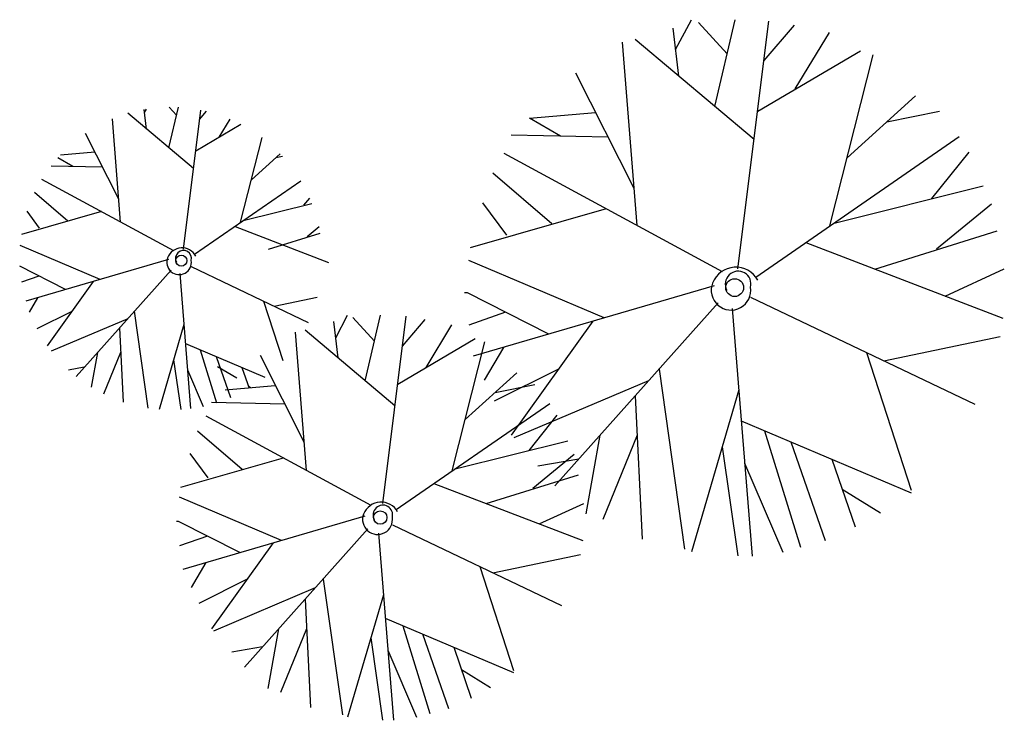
# Model space of a CAD drawing. Extents: x -3.54 to 6.13, y -1.99 to 4.89.
import ezdxf

# ---------------------------------------------------------------- set-up
doc = ezdxf.new("R2010")
doc.units = 0
doc.header["$MEASUREMENT"] = 0
doc.layers.add('DIBUJO', color=5, linetype='CONTINUOUS')

msp = doc.modelspace()

# ---------------------------------------------------------------- linework, layer by layer
at = {"layer": 'DIBUJO'}
for p, q in [((2.903, 4.6007), (3.0586, 4.8934)), ((3.4089, 4.557), (3.1279, 4.8657)), ((3.2877, 4.0415), (3.488, 4.8934)), ((3.5157, 2.4435), (3.8204, 4.8796)), ((2.9335, 4.3392), (2.8786, 4.8103)), ((3.7718, 4.4911), (4.0697, 4.838)), ((4.0794, 4.2124), (4.416, 4.7688)), ((2.5237, 2.8705), (2.3799, 4.6719)), ((3.6749, 3.716), (2.5046, 4.6996)), ((3.7098, 3.9954), (4.7207, 4.5889)), ((4.4197, 2.8671), (4.8453, 4.5474)), ((2.4948, 3.2328), (1.9229, 4.3674)), ((4.589, 3.5352), (5.2608, 4.146)), ((-1.8356, 3.4308), (-2.4809, 3.9732)), ((-2.2969, 3.8184), (-2.3194, 4.0114)), ((-2.3158, 3.9812), (-2.2978, 4.0151)), ((-2.0765, 3.6332), (-1.9826, 4.0327)), ((-2.0011, 3.954), (-2.0744, 4.0345)), ((-1.9346, 2.639), (-1.7637, 4.0053)), ((-1.7753, 3.913), (-1.7068, 3.9927)), ((1.4658, 3.9245), (2.1168, 3.9799)), ((4.9776, 3.8885), (5.4963, 3.9937)), ((-2.5518, 2.9047), (-2.6328, 3.919)), ((-1.5839, 3.7396), (-1.4768, 3.9166)), ((1.7706, 3.7476), (1.4658, 3.9245)), ((-2.5698, 3.1301), (-2.8955, 3.7763)), ((-1.8139, 3.6046), (-1.369, 3.8658)), ((-1.3722, 2.9026), (-1.1614, 3.7346)), ((2.2406, 3.7371), (1.2858, 3.7584)), ((3.6901, 2.3632), (5.6902, 3.7446)), ((-3.1414, 3.5663), (-2.805, 3.5949)), ((5.4204, 3.1343), (5.7872, 3.5923)), ((-3.0204, 3.4504), (-3.1687, 3.5365)), ((-1.2669, 3.3183), (-0.9831, 3.5762)), ((-1.0251, 3.538), (-0.9598, 3.5513)), ((3.3633, 2.4158), (1.2165, 3.5785)), ((-2.728, 3.4439), (-3.2361, 3.4552)), ((-2.0294, 2.6218), (-3.3264, 3.3242)), ((-1.8261, 2.589), (-0.7808, 3.311)), ((1.6874, 2.8864), (1.1057, 3.3847)), ((-3.0721, 2.9146), (-3.3978, 3.1935)), ((4.4602, 2.895), (5.9257, 3.2601)), ((-0.7496, 3.0688), (-0.6927, 3.1398)), ((-2.7406, 3.0069), (-3.5273, 2.781)), ((-3.3479, 2.8457), (-3.4711, 3.0123)), ((-1.347, 2.9199), (-0.6714, 3.0883)), ((2.2203, 3.0348), (0.8841, 2.6511)), ((1.2442, 2.7757), (1.0087, 3.094)), ((6.0088, 3.0802), (5.4686, 2.6373)), ((-1.4268, 2.8596), (-0.509, 2.5069)), ((-0.6019, 2.8561), (-0.7196, 2.7596)), ((4.8619, 2.4423), (6.0642, 2.8172)), ((-1.097, 2.6383), (-0.5904, 2.7963)), ((-2.7537, 2.3391), (-3.5404, 2.6736)), ((4.1827, 2.7034), (6.1196, 1.959)), ((-2.0811, 2.5357), (-3.4851, 2.1254)), ((2.1992, 1.9615), (0.8702, 2.5265)), ((-3.0922, 2.2402), (-3.5439, 2.4696)), ((-2.0553, 2.4323), (-2.9896, 1.386)), ((-1.8571, 2.4668), (-0.7084, 1.9181)), ((5.5534, 2.1766), (6.1334, 2.4435)), ((-3.3554, 2.3739), (-3.5275, 2.3132)), ((-1.9691, 2.3979), (-1.8635, 1.0707)), ((-2.8219, 2.3192), (-3.2743, 1.6893)), ((3.2802, 2.2774), (0.9118, 1.5853)), ((-3.3684, 2.1595), (-3.4498, 2.0202)), ((-1.0431, 2.078), (-0.6187, 2.1661)), ((0.8564, 2.2082), (0.8287, 2.2082)), ((1.6552, 1.8026), (0.8564, 2.2082)), ((3.6403, 2.1667), (5.8426, 1.1147)), ((-1.1478, 2.128), (-0.9579, 1.5434)), ((3.3218, 2.1113), (1.7151, 0.3119)), ((3.4603, 2.0559), (3.6542, -0.3801)), ((-3.0323, 2.0262), (-3.3754, 1.8546)), ((-2.4822, 1.9542), (-3.2345, 1.6354)), ((-2.4174, 2.0268), (-2.2832, 1.0752)), ((-0.438, 1.7672), (-0.3205, 1.9881)), ((-0.056, 1.7342), (-0.2682, 1.9672)), ((-0.1475, 1.345), (0.0037, 1.9881)), ((0.0246, 0.1386), (0.2546, 1.9777)), ((0.218, 1.6845), (0.4428, 1.9463)), ((1.2321, 2.0174), (0.8702, 1.8898)), ((-2.5636, 1.863), (-2.5279, 1.1343)), ((-1.9294, 1.8988), (-2.1738, 1.0626)), ((0.1448, 1.0993), (-0.7387, 1.8418)), ((-0.415, 1.5697), (-0.4564, 1.9254)), ((0.4502, 1.474), (0.7043, 1.8941)), ((2.0896, 1.9295), (1.2858, 0.8102)), ((-0.7243, 0.461), (-0.8328, 1.8209)), ((0.1711, 1.3102), (0.9343, 1.7582)), ((4.9486, 1.5418), (6.0919, 1.7791)), ((-1.9143, 1.7092), (-1.1339, 1.3793)), ((-1.7713, 1.6488), (-1.6108, 1.1267)), ((0.7071, 0.4584), (1.0284, 1.7269)), ((1.2112, 1.6728), (1.0226, 1.35)), ((-2.7785, 1.6223), (-2.8401, 1.2804)), ((-2.5519, 1.6234), (-2.7186, 1.2129)), ((-2.0309, 1.5515), (-1.9609, 1.0612)), ((-1.6122, 1.5815), (-1.4708, 1.1786)), ((-0.7461, 0.7344), (-1.1779, 1.5911)), ((4.7804, 1.6221), (5.2193, 0.2704)), ((-2.9086, 1.4766), (-3.0638, 1.4497)), ((-1.4093, 1.3697), (-1.5989, 1.4797)), ((-1.36, 1.4749), (-1.2898, 1.2713)), ((1.7514, 1.4585), (1.1196, 1.1424)), ((2.7398, 1.4595), (2.9894, -0.3109)), ((-1.8937, 1.4505), (-1.74, 1.0923)), ((0.8349, 0.9628), (1.3421, 1.4239)), ((-1.523, 1.2567), (-1.0315, 1.2985)), ((-1.2972, 1.2929), (-1.2761, 1.2797)), ((1.1282, 1.2295), (1.5199, 1.3089)), ((2.6356, 1.3429), (1.3135, 0.7825)), ((2.5047, 1.1962), (2.5739, -0.214)), ((3.5241, 1.2538), (3.0586, -0.3386)), ((-0.9381, 1.1152), (-1.6589, 1.1313)), ((0.1562, 0.0779), (1.6663, 1.1208)), ((-0.0904, 0.1177), (-1.7112, 0.9954)), ((1.4626, 0.6601), (1.7394, 1.0059)), ((3.5484, 0.949), (5.2193, 0.2427)), ((-1.3557, 0.473), (-1.7948, 0.8491)), ((2.1593, 0.8094), (2.0198, 0.0351)), ((2.5236, 0.8111), (2.186, -0.0203)), ((3.7781, 0.8519), (4.1295, -0.2905)), ((0.7376, 0.4795), (1.844, 0.7551)), ((3.3609, 0.6956), (3.5141, -0.3769)), ((4.034, 0.7438), (4.3735, -0.2244)), ((-0.9534, 0.585), (-1.9621, 0.2953)), ((-1.6903, 0.3894), (-1.868, 0.6297)), ((1.9067, 0.6193), (1.4989, 0.2849)), ((1.9502, 0.5752), (1.5489, 0.5057)), ((3.5815, 0.5333), (3.9566, -0.3413)), ((4.4392, 0.5725), (4.6685, -0.0923)), ((1.041, 0.1377), (1.9486, 0.4207)), ((0.5281, 0.3348), (1.9904, -0.2272)), ((-0.9693, -0.2253), (-1.9726, 0.2013)), ((4.5401, 0.2799), (4.9177, 0.0449)), ((1.563, -0.0629), (2.0009, 0.1386)), ((-0.1532, 0.0132), (-1.9412, -0.5093)), ((-1.983, -0.0391), (-2.004, -0.0391)), ((-1.38, -0.3453), (-1.983, -0.0391)), ((0.1187, -0.0704), (1.7813, -0.8646)), ((-1.6994, -0.1831), (-1.9726, -0.2794)), ((-0.1218, -0.1122), (-1.3347, -1.4706)), ((-0.0172, -0.154), (0.1292, -1.9931)), ((-1.052, -0.2495), (-1.6589, -1.0945)), ((1.1063, -0.5422), (1.9695, -0.363)), ((-1.7152, -0.4433), (-1.8576, -0.6869)), ((0.9794, -0.4815), (1.3107, -1.502)), ((-1.3074, -0.605), (-1.7844, -0.8437)), ((-0.5612, -0.6043), (-0.3728, -1.9409)), ((-0.6398, -0.6923), (-1.638, -1.1154)), ((0.031, -0.7596), (-0.3205, -1.9618)), ((-0.7387, -0.8031), (-0.6864, -1.8677)), ((0.0493, -0.9897), (1.3107, -1.5229)), ((0.2227, -1.063), (0.488, -1.9254)), ((-0.9994, -1.0951), (-1.1047, -1.6796)), ((-0.7244, -1.0938), (-0.9792, -1.7214)), ((0.4159, -1.1446), (0.6722, -1.8756)), ((-0.0922, -1.181), (0.0234, -1.9906)), ((-1.1573, -1.2719), (-1.4602, -1.3244)), ((0.0743, -1.3035), (0.3574, -1.9638)), ((0.7218, -1.274), (0.8949, -1.7758)), ((0.798, -1.4949), (1.083, -1.6722))]:
    msp.add_line(p, q, dxfattribs=at)
for centre, radius in [((-1.9549, 2.5248), 0.0544), ((3.4831, 2.2599), 0.0875), ((0, 0), 0.066)]:
    msp.add_circle(centre, radius, dxfattribs=at)
for centre, radius, start, end in [((-1.9479, 2.4976), 0.1523, 28.45896, 158.68896), ((-1.9336, 2.5463), 0.0789, 345.86997, 207.54086), ((-1.9769, 2.5089), 0.1212, 158.68896, 8.63903), ((3.4944, 2.2161), 0.2448, 28.45896, 158.68896), ((3.5173, 2.2945), 0.1268, 345.86997, 207.54086), ((3.4478, 2.2343), 0.1947, 158.68896, 8.63903), ((0.0085, -0.0331), 0.1848, 28.45896, 158.68896), ((0.0258, 0.0261), 0.0958, 345.86997, 207.54086), ((-0.0267, -0.0194), 0.147, 158.68896, 8.63903)]:
    msp.add_arc(centre, radius, start, end, dxfattribs=at)

doc.saveas('drawing.dxf')
